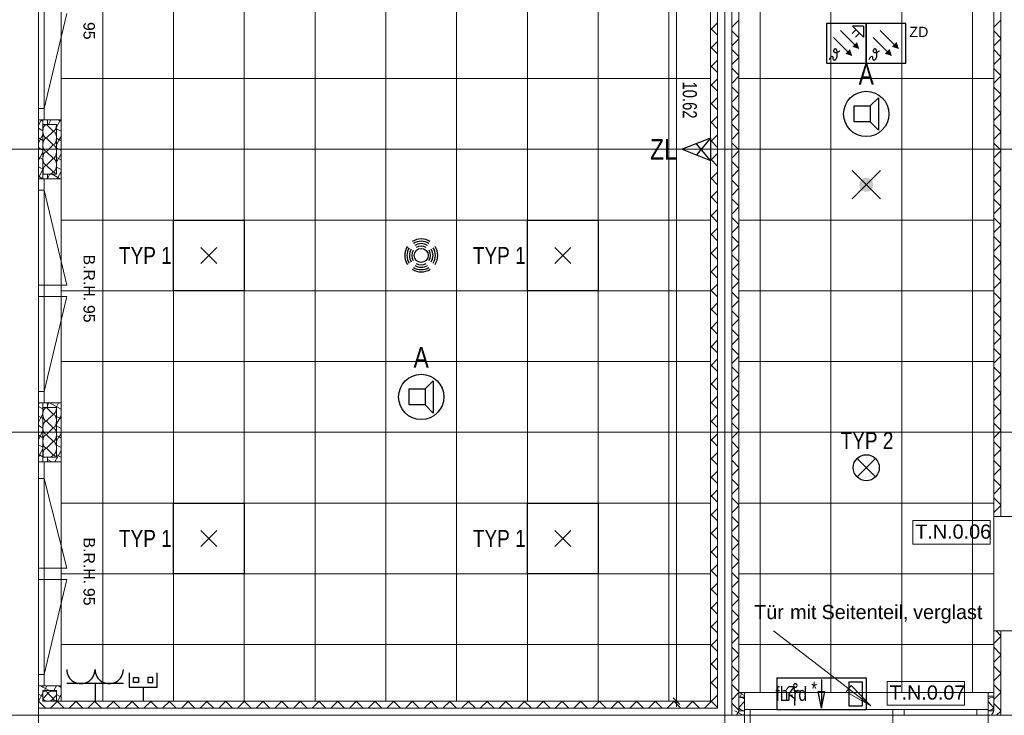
# Model space of a CAD drawing. Extents: x 1101 to 1942, y 41 to 882.
# Tile 18 of 113: x 1299 to 1473, y 189 to 312. Entities that reach past the tile are written whole.
import ezdxf
from ezdxf.lldxf.tags import DXFTag

# ---------------------------------------------------------------- set-up
doc = ezdxf.new("R2010")
doc.units = 0
doc.layers.get('0').update_dxf_attribs({"lineweight": 13})
for name, color, linetype, lineweight in [('Axen', 7, 'Continuous', 25), ('Beschriftung', 7, 'Continuous', 25), ('Deckenspiegel', 7, 'Continuous', 25), ('Fenster', 7, 'Continuous', 25), ('Fullfläche', 7, 'Continuous', 25), ('Maßlinien', 7, 'Continuous', 25), ('Türen-A03CP7E11H', 7, 'Continuous', 25), ('Wände', 7, 'Continuous', 25)]:
    doc.layers.add(name, color=color, linetype=linetype, lineweight=lineweight)
for name, color, linetype, lineweight, true_color in [('BI_E_Beschallung', 5, 'Continuous', 25, 0x0000ff), ('BI_E_EDV', 3, 'Continuous', 25, 0x00ff00), ('BI_E_Einbruchmeldeanlagen', 5, 'Continuous', 25, 0x0000ff), ('BI_E_Licht', 7, 'Continuous', 25, 0xff6600), ('BI_E_Rufanlagen', 5, 'Continuous', 25, 0x0000ff), ('BI_E_Sicherheitsleuchten', 3, 'Continuous', 25, 0x00ff00), ('BI_E_Steckdosen', 1, 'Continuous', 25, 0xff0000)]:
    doc.layers.add(name, color=color, linetype=linetype, lineweight=lineweight, true_color=true_color)
doc.styles.get("Standard").update_dxf_attribs({"font": 'arial.ttf'})
tags = doc.linetypes.add('ALL_S25', pattern=[0.001, 0, -0.001]).pattern_tags.tags
tags[6:7] = [DXFTag(74, 4), DXFTag(75, 0), DXFTag(340, '0'), DXFTag(46, 1.0), DXFTag(50, 0.0), DXFTag(44, 0.0), DXFTag(45, 0.0)]
tags[4:5] = [DXFTag(74, 4), DXFTag(75, 0), DXFTag(340, '0'), DXFTag(46, 1.0), DXFTag(50, 0.0), DXFTag(44, 0.0), DXFTag(45, 0.0)]
tags = doc.linetypes.add('PUNKT2_S9-A03CP7E21H', pattern=[0.001, 0, -0.001]).pattern_tags.tags
tags[6:7] = [DXFTag(74, 4), DXFTag(75, 0), DXFTag(340, '0'), DXFTag(46, 1.0), DXFTag(50, 0.0), DXFTag(44, 0.0), DXFTag(45, 0.0)]
tags[4:5] = [DXFTag(74, 4), DXFTag(75, 0), DXFTag(340, '0'), DXFTag(46, 1.0), DXFTag(50, 0.0), DXFTag(44, 0.0), DXFTag(45, 0.0)]
tags = doc.linetypes.add('VERDECKT2_S2-A03CP7E31H', pattern=[0.0027, 0.002, -0.0007]).pattern_tags.tags
tags[6:7] = [DXFTag(74, 4), DXFTag(75, 0), DXFTag(340, '0'), DXFTag(46, 1.0), DXFTag(50, 0.0), DXFTag(44, 0.0), DXFTag(45, 0.0)]
tags[4:5] = [DXFTag(74, 4), DXFTag(75, 0), DXFTag(340, '0'), DXFTag(46, 1.0), DXFTag(50, 0.0), DXFTag(44, 0.0), DXFTag(45, 0.0)]

# ---------------------------------------------------------------- blocks, each defined once
blk = doc.blocks.new('Referenz-A03CP7E41H', base_point=(1127.79, 89.81))
at = {"layer": 'Axen', "color": 0, "linetype": 'ALL_S25', "lineweight": -2, "ltscale": 0.13}
for p, q in [((1302.3, 90.13), (1302.3, 825.65)), ((1423.5, 90.13), (1423.5, 825.65)), ((1661.82, 289.45), (1222.31, 289.45)), ((1661.81, 239.45), (1222.3, 239.45)), ((1661.8, 189.45), (1222.29, 189.45))]:
    blk.add_line(p, q, dxfattribs=at)
at = {"layer": 'Beschriftung', "color": 0, "lineweight": -2}
for p, q in [((1470.4, 223.87), (1456.73, 223.87)), ((1456.73, 223.87), (1456.73, 219.71)), ((1470.4, 219.7), (1470.4, 223.87)), ((1456.73, 219.71), (1470.4, 219.7)), ((1449.28, 191.15), (1432.11, 204.38)), ((1465.86, 195.44), (1452.18, 195.44)), ((1452.18, 195.44), (1452.18, 191.27)), ((1465.86, 191.27), (1465.86, 195.44)), ((1444.97, 193.59), (1445.82, 194.7)), ((1444.97, 193.59), (1445.82, 194.7)), ((1449.28, 191.15), (1444.97, 193.59)), ((1449.28, 191.15), (1444.97, 193.59)), ((1445.39, 194.14), (1445.12, 194.36)), ((1445.82, 194.7), (1449.28, 191.15)), ((1445.82, 194.7), (1449.28, 191.15)), ((1452.18, 191.27), (1465.86, 191.27))]:
    blk.add_line(p, q, dxfattribs=at)
at = {"layer": 'Deckenspiegel', "color": 0, "lineweight": -2}
for p, q in [((1426, 193.45), (1426, 685.45)), ((1429.75, 193.45), (1429.75, 685.45)), ((1442.25, 193.45), (1442.25, 685.45)), ((1454.75, 193.45), (1454.75, 685.45)), ((1467.25, 193.45), (1467.25, 685.45)), ((1471, 685.45), (1471, 193.45)), ((1306.3, 191.95), (1306.3, 436.95)), ((1313.65, 436.95), (1313.65, 191.95)), ((1326.15, 436.95), (1326.15, 191.95)), ((1338.65, 436.95), (1338.65, 191.95)), ((1351.15, 436.95), (1351.15, 191.95)), ((1363.65, 436.95), (1363.65, 191.95)), ((1376.15, 436.95), (1376.15, 191.95)), ((1388.65, 436.95), (1388.65, 191.95)), ((1401.15, 436.95), (1401.15, 191.95)), ((1413.65, 436.95), (1413.65, 191.95)), ((1421, 436.95), (1421, 191.95)), ((1306.3, 301.95), (1421, 301.95)), ((1471, 301.95), (1426, 301.95)), ((1306.3, 289.45), (1421, 289.45)), ((1471, 289.45), (1426, 289.45)), ((1306.3, 276.95), (1421, 276.95)), ((1471, 276.95), (1426, 276.95)), ((1306.3, 264.45), (1421, 264.45)), ((1471, 264.45), (1426, 264.45)), ((1306.3, 251.95), (1421, 251.95)), ((1471, 251.95), (1426, 251.95)), ((1306.3, 239.45), (1421, 239.45)), ((1471, 239.45), (1426, 239.45)), ((1306.3, 226.95), (1421, 226.95)), ((1471, 226.95), (1426, 226.95)), ((1306.3, 214.45), (1421, 214.45)), ((1471, 214.45), (1426, 214.45)), ((1306.3, 201.95), (1421, 201.95)), ((1471, 201.95), (1426, 201.95)), ((1471, 193.45), (1426, 193.45)), ((1421, 191.95), (1306.3, 191.95))]:
    blk.add_line(p, q, dxfattribs=at)
at = {"layer": 'Fenster', "color": 0, "lineweight": -2}
for p, q in [((1303.3, 334.25), (1303.3, 294.65)), ((1303.3, 296.65), (1302.3, 296.65)), ((1306.3, 294.65), (1302.3, 294.65)), ((1306.3, 284.25), (1302.3, 284.25)), ((1303.3, 284.25), (1303.3, 244.65)), ((1303.3, 282.25), (1302.3, 282.25)), ((1303.3, 265.45), (1302.3, 265.45)), ((1302.3, 263.45), (1303.3, 263.45)), ((1303.3, 246.65), (1302.3, 246.65)), ((1306.3, 244.65), (1302.3, 244.65)), ((1306.3, 234.25), (1302.3, 234.25)), ((1303.3, 234.25), (1303.3, 194.65)), ((1303.3, 231.29), (1302.3, 231.29)), ((1303.3, 215.45), (1302.3, 215.45)), ((1302.3, 213.45), (1303.3, 213.45)), ((1303.3, 196.65), (1302.3, 196.65)), ((1306.3, 194.65), (1302.3, 194.65))]:
    blk.add_line(p, q, dxfattribs=at)
at = {"layer": 'Fenster', "color": 0, "linetype": 'VERDECKT2_S2-A03CP7E31H', "lineweight": -2, "ltscale": 0.13}
for p, q in [((1303.3, 296.65), (1307.3, 313.45)), ((1303.3, 282.25), (1307.3, 265.45)), ((1307.3, 265.45), (1303.3, 265.45)), ((1307.3, 263.45), (1303.3, 263.45)), ((1303.3, 246.65), (1307.3, 263.45)), ((1303.3, 231.29), (1307.3, 215.45)), ((1307.3, 215.45), (1303.3, 215.45)), ((1307.3, 213.45), (1303.3, 213.45)), ((1303.3, 196.65), (1307.3, 213.45))]:
    blk.add_line(p, q, dxfattribs=at)
at = {"layer": 'Fullfläche', "color": 0, "lineweight": -2}
for p, q in [((1421, 310.56), (1422.25, 311.81)), ((1424.75, 311.01), (1426, 312.26)), ((1472.25, 312.3), (1471, 311.06)), ((1421, 310.85), (1422.25, 309.6)), ((1424.75, 310.4), (1426, 309.15)), ((1472.25, 309.11), (1471, 310.36)), ((1421, 307.26), (1422.25, 308.51)), ((1424.75, 307.71), (1426, 308.96)), ((1472.25, 309), (1471, 307.76)), ((1421, 307.55), (1422.25, 306.3)), ((1424.75, 307.1), (1426, 305.85)), ((1472.25, 305.81), (1471, 307.06)), ((1421, 303.96), (1422.25, 305.21)), ((1424.75, 304.41), (1426, 305.66)), ((1472.25, 305.7), (1471, 304.46)), ((1421, 304.25), (1422.25, 303)), ((1424.75, 303.8), (1426, 302.55)), ((1472.25, 302.51), (1471, 303.76)), ((1421, 300.66), (1422.25, 301.91)), ((1421, 300.95), (1422.25, 299.7)), ((1424.75, 301.11), (1426, 302.36)), ((1472.25, 302.4), (1471, 301.16)), ((1424.75, 300.5), (1426, 299.25)), ((1472.25, 299.21), (1471, 300.46)), ((1472.25, 299.1), (1471, 297.86)), ((1421, 297.36), (1422.25, 298.61)), ((1421, 297.65), (1422.25, 296.4)), ((1424.75, 297.81), (1426, 299.06)), ((1424.75, 297.2), (1426, 295.95)), ((1424.75, 294.51), (1426, 295.76)), ((1472.25, 295.91), (1471, 297.16)), ((1472.25, 295.8), (1471, 294.56)), ((1302.79, 294.58), (1302.3, 293.69)), ((1302.67, 294.65), (1302.79, 294.58)), ((1302.83, 294.65), (1302.79, 294.58)), ((1302.79, 294.58), (1303.1, 294.41)), ((1303.9, 293.97), (1304.13, 293.85)), ((1304.52, 294.65), (1304.08, 293.85)), ((1306.22, 294.65), (1305.5, 293.34)), ((1305.75, 294.65), (1306.3, 294.35)), ((1421, 294.06), (1422.25, 295.31)), ((1421, 294.35), (1422.25, 293.1)), ((1424.75, 293.9), (1426, 292.65)), ((1472.25, 292.61), (1471, 293.86)), ((1302.3, 293.16), (1303.1, 292.72)), ((1303.7, 293.82), (1304.9, 292.67)), ((1304.9, 292.62), (1303.7, 291.47)), ((1305.5, 293.09), (1306.3, 292.65)), ((1424.75, 291.21), (1426, 292.46)), ((1472.25, 292.5), (1471, 291.26)), ((1303.1, 292.06), (1302.3, 290.6)), ((1302.3, 291.46), (1303.1, 291.02)), ((1303.7, 291.42), (1304.9, 290.27)), ((1305.5, 291.4), (1305.98, 291.14)), ((1305.98, 291.13), (1305.5, 290.26)), ((1306.3, 291.71), (1305.98, 291.14)), ((1305.98, 291.13), (1306.3, 290.96)), ((1421, 290.76), (1422.25, 292.01)), ((1421, 291.05), (1422.25, 289.8)), ((1424.75, 290.6), (1426, 289.35)), ((1472.25, 289.31), (1471, 290.56)), ((1302.3, 289.77), (1303.1, 289.33)), ((1303.1, 288.97), (1302.54, 287.95)), ((1304.9, 290.22), (1303.7, 289.07)), ((1303.7, 289.02), (1304.9, 287.87)), ((1305.5, 289.71), (1306.3, 289.27)), ((1421, 287.46), (1422.25, 288.71)), ((1424.75, 287.91), (1426, 289.16)), ((1472.25, 289.2), (1471, 287.96)), ((1302.3, 288.07), (1302.53, 287.95)), ((1302.53, 287.94), (1302.3, 287.52)), ((1302.54, 287.95), (1303.1, 287.64)), ((1304.9, 287.82), (1303.7, 286.67)), ((1306.3, 288.63), (1305.5, 287.17)), ((1305.5, 288.01), (1306.3, 287.57)), ((1421, 287.75), (1422.25, 286.5)), ((1424.75, 287.3), (1426, 286.05)), ((1472.25, 286.01), (1471, 287.26)), ((1302.3, 286.38), (1303.1, 285.94)), ((1303.1, 285.89), (1302.3, 284.43)), ((1303.7, 286.62), (1304.9, 285.47)), ((1304.9, 285.42), (1304.51, 285.05)), ((1305.5, 286.32), (1306.3, 285.88)), ((1306.3, 285.55), (1305.72, 284.5)), ((1421, 284.16), (1422.25, 285.41)), ((1424.75, 284.61), (1426, 285.86)), ((1472.25, 285.9), (1471, 284.66)), ((1302.3, 284.69), (1303.09, 284.25)), ((1304.33, 285.05), (1303.9, 284.26)), ((1304.72, 285.05), (1305.72, 284.5)), ((1305.72, 284.5), (1305.58, 284.25)), ((1305.72, 284.5), (1306.18, 284.25)), ((1421, 284.45), (1422.25, 283.2)), ((1424.75, 284), (1426, 282.75)), ((1472.25, 282.71), (1471, 283.96)), ((1421, 280.86), (1422.25, 282.11)), ((1424.75, 281.31), (1426, 282.56)), ((1472.25, 282.6), (1471, 281.36)), ((1421, 281.15), (1422.25, 279.9)), ((1424.75, 280.7), (1426, 279.45)), ((1472.25, 279.41), (1471, 280.66)), ((1421, 277.56), (1422.25, 278.81)), ((1424.75, 278.01), (1426, 279.26)), ((1472.25, 279.3), (1471, 278.06)), ((1421, 277.85), (1422.25, 276.6)), ((1424.75, 277.4), (1426, 276.15)), ((1472.25, 276.11), (1471, 277.36)), ((1421, 274.26), (1422.25, 275.51)), ((1424.75, 274.71), (1426, 275.96)), ((1472.25, 276), (1471, 274.76)), ((1421, 274.55), (1422.25, 273.3)), ((1424.75, 274.1), (1426, 272.85)), ((1472.25, 272.81), (1471, 274.06)), ((1421, 270.96), (1422.25, 272.21)), ((1421, 271.25), (1422.25, 270)), ((1424.75, 271.41), (1426, 272.66)), ((1472.25, 272.7), (1471, 271.46)), ((1424.75, 270.8), (1426, 269.55)), ((1472.25, 269.51), (1471, 270.76)), ((1421, 267.66), (1422.25, 268.91)), ((1421, 267.95), (1422.25, 266.7)), ((1424.75, 268.11), (1426, 269.36)), ((1472.25, 269.4), (1471, 268.16)), ((1424.75, 267.5), (1426, 266.26)), ((1424.75, 264.81), (1426, 266.06)), ((1472.25, 266.21), (1471, 267.46)), ((1472.25, 266.1), (1471, 264.86)), ((1421, 264.36), (1422.25, 265.61)), ((1421, 264.65), (1422.25, 263.4)), ((1424.75, 264.2), (1426, 262.96)), ((1424.75, 261.51), (1426, 262.76)), ((1472.25, 262.91), (1471, 264.16)), ((1472.25, 262.8), (1471, 261.56)), ((1421, 261.06), (1422.25, 262.31)), ((1421, 261.35), (1422.25, 260.1)), ((1424.75, 260.9), (1426, 259.66)), ((1472.25, 259.61), (1471, 260.86)), ((1424.75, 258.21), (1426, 259.46)), ((1472.25, 259.5), (1471, 258.26)), ((1421, 257.76), (1422.25, 259.01)), ((1421, 258.05), (1422.25, 256.8)), ((1424.75, 257.6), (1426, 256.36)), ((1472.25, 256.31), (1471, 257.56)), ((1421, 254.46), (1422.25, 255.71)), ((1424.75, 254.91), (1426, 256.16)), ((1472.25, 256.2), (1471, 254.96)), ((1421, 254.75), (1422.25, 253.5)), ((1424.75, 254.3), (1426, 253.06)), ((1472.25, 253.01), (1471, 254.26)), ((1421, 251.16), (1422.25, 252.41)), ((1424.75, 251.61), (1426, 252.86)), ((1472.25, 252.9), (1471, 251.66)), ((1421, 251.45), (1422.25, 250.2)), ((1424.75, 251), (1426, 249.76)), ((1472.25, 249.71), (1471, 250.96)), ((1421, 247.86), (1422.25, 249.11)), ((1424.75, 248.31), (1426, 249.56)), ((1472.25, 249.6), (1471, 248.36)), ((1421, 248.15), (1422.25, 246.9)), ((1424.75, 247.7), (1426, 246.46)), ((1472.25, 246.41), (1471, 247.66)), ((1421, 244.56), (1422.25, 245.81)), ((1424.75, 245.01), (1426, 246.26)), ((1472.25, 246.3), (1471, 245.06)), ((1302.46, 244.65), (1302.3, 244.35)), ((1302.3, 244.02), (1303.1, 243.58)), ((1303.7, 243.82), (1304.9, 242.67)), ((1304.16, 244.65), (1303.9, 244.18)), ((1304.24, 244.65), (1306.3, 243.52)), ((1305.85, 244.65), (1305.41, 243.85)), ((1421, 244.85), (1422.25, 243.6)), ((1424.75, 244.4), (1426, 243.16)), ((1472.25, 243.11), (1471, 244.36)), ((1302.3, 242.33), (1302.74, 242.08)), ((1302.74, 242.08), (1302.3, 241.27)), ((1303.1, 242.72), (1302.75, 242.08)), ((1302.75, 242.08), (1303.1, 241.89)), ((1304.9, 242.62), (1303.7, 241.47)), ((1306.3, 242.38), (1305.5, 240.92)), ((1305.5, 242.26), (1306.3, 241.82)), ((1421, 241.26), (1422.25, 242.51)), ((1424.75, 241.71), (1426, 242.96)), ((1472.25, 243), (1471, 241.76)), ((1302.3, 240.63), (1303.1, 240.19)), ((1303.7, 241.42), (1304.9, 240.27)), ((1304.9, 240.22), (1303.7, 239.07)), ((1305.5, 240.57), (1306.3, 240.13)), ((1421, 241.55), (1422.25, 240.3)), ((1424.75, 241.1), (1426, 239.86)), ((1472.25, 239.81), (1471, 241.06)), ((1303.1, 239.64), (1302.3, 238.18)), ((1302.3, 238.94), (1303.1, 238.5)), ((1303.7, 239.02), (1304.9, 237.87)), ((1305.5, 238.87), (1305.93, 238.64)), ((1305.93, 238.63), (1305.5, 237.84)), ((1306.3, 239.3), (1305.94, 238.64)), ((1305.94, 238.63), (1306.3, 238.44)), ((1421, 237.96), (1422.25, 239.21)), ((1421, 238.25), (1422.25, 237)), ((1424.75, 238.41), (1426, 239.66)), ((1472.25, 239.7), (1471, 238.46)), ((1302.3, 237.25), (1303.1, 236.81)), ((1303.1, 236.56), (1302.49, 235.45)), ((1304.9, 237.82), (1303.7, 236.67)), ((1303.7, 236.62), (1304.9, 235.47)), ((1305.5, 237.18), (1306.3, 236.74)), ((1424.75, 237.8), (1426, 236.56)), ((1472.25, 236.51), (1471, 237.76)), ((1302.3, 235.55), (1302.49, 235.45)), ((1302.49, 235.44), (1302.3, 235.1)), ((1302.49, 235.45), (1303.1, 235.11)), ((1303.96, 235.05), (1303.9, 234.93)), ((1304.9, 235.42), (1304.51, 235.05)), ((1306.3, 236.22), (1305.22, 234.25)), ((1305.5, 235.49), (1306.3, 235.05)), ((1421, 234.66), (1422.25, 235.91)), ((1421, 234.95), (1422.25, 233.7)), ((1424.75, 235.11), (1426, 236.36)), ((1472.25, 236.4), (1471, 235.16)), ((1303.9, 234.67), (1304.67, 234.25)), ((1424.75, 234.5), (1426, 233.26)), ((1424.75, 231.81), (1426, 233.06)), ((1472.25, 233.21), (1471, 234.46)), ((1472.25, 233.1), (1471, 231.86)), ((1421, 231.36), (1422.25, 232.61)), ((1421, 231.65), (1422.25, 230.4)), ((1424.75, 231.2), (1426, 229.96)), ((1424.75, 228.51), (1426, 229.76)), ((1472.25, 229.91), (1471, 231.16)), ((1472.25, 229.8), (1471, 228.55)), ((1421, 228.06), (1422.25, 229.31)), ((1421, 228.35), (1422.25, 227.1)), ((1424.75, 227.9), (1426, 226.66)), ((1472.25, 226.61), (1471, 227.86)), ((1424.75, 225.21), (1426, 226.46)), ((1472.25, 226.5), (1471, 225.26)), ((1421, 224.76), (1422.25, 226.01)), ((1421, 225.05), (1422.25, 223.81)), ((1424.75, 224.6), (1426, 223.36)), ((1471.01, 224.55), (1471, 224.56)), ((1421, 221.46), (1422.25, 222.71)), ((1424.75, 221.91), (1426, 223.16)), ((1421, 221.75), (1422.25, 220.51)), ((1424.75, 221.3), (1426, 220.06)), ((1421, 218.16), (1422.25, 219.41)), ((1424.75, 218.61), (1426, 219.86)), ((1421, 218.45), (1422.25, 217.21)), ((1424.75, 218), (1426, 216.76)), ((1421, 214.86), (1422.25, 216.11)), ((1424.75, 215.31), (1426, 216.56)), ((1421, 215.15), (1422.25, 213.91)), ((1424.75, 214.7), (1426, 213.46)), ((1421, 211.56), (1422.25, 212.81)), ((1424.75, 212.01), (1426, 213.26)), ((1421, 211.85), (1422.25, 210.61)), ((1424.75, 211.4), (1426, 210.16)), ((1421, 208.26), (1422.25, 209.51)), ((1424.75, 208.71), (1426, 209.96)), ((1421, 208.55), (1422.25, 207.31)), ((1424.75, 208.1), (1426, 206.86)), ((1421, 204.96), (1422.25, 206.21)), ((1421, 205.25), (1422.25, 204.01)), ((1424.75, 205.41), (1426, 206.66)), ((1424.75, 204.8), (1426, 203.56)), ((1472.25, 203.51), (1471.41, 204.35)), ((1421, 201.66), (1422.25, 202.91)), ((1421, 201.95), (1422.25, 200.71)), ((1424.75, 202.11), (1426, 203.36)), ((1472.25, 203.4), (1471, 202.15)), ((1424.75, 201.5), (1426, 200.26)), ((1424.75, 198.81), (1426, 200.06)), ((1472.25, 200.21), (1471, 201.46)), ((1472.25, 200.1), (1471, 198.85)), ((1421, 198.36), (1422.25, 199.61)), ((1421, 198.65), (1422.25, 197.41)), ((1424.75, 198.2), (1426, 196.96)), ((1424.75, 195.51), (1426, 196.76)), ((1472.25, 196.91), (1471, 198.16)), ((1472.25, 196.8), (1471, 195.55)), ((1421, 195.06), (1422.25, 196.31)), ((1421, 195.35), (1422.25, 194.11)), ((1424.75, 194.9), (1426, 193.66)), ((1472.25, 193.61), (1471, 194.86)), ((1302.3, 193.19), (1303.1, 192.75)), ((1303.1, 193.39), (1302.31, 191.95)), ((1302.73, 194.65), (1303.1, 194.45)), ((1303.1, 194.45), (1303.54, 194.2)), ((1303.12, 192.4), (1303.98, 193.3)), ((1303.54, 194.2), (1303.35, 193.85)), ((1303.79, 194.65), (1303.55, 194.2)), ((1303.55, 194.2), (1304.19, 193.85)), ((1304.02, 193.3), (1304.88, 192.4)), ((1305.48, 194.65), (1305.04, 193.85)), ((1305.5, 193.13), (1306.14, 192.77)), ((1305.82, 194.65), (1306.3, 194.38)), ((1306.3, 193.04), (1306.15, 192.77)), ((1421, 191.76), (1422.25, 193.01)), ((1424.75, 192.21), (1426, 193.46)), ((1426.05, 193.45), (1427, 192.92)), ((1426.58, 193.45), (1426.14, 192.65)), ((1470.14, 193.45), (1470, 193.18)), ((1472.25, 193.5), (1471, 192.25)), ((1302.39, 191.95), (1302.3, 191.86)), ((1302.31, 191.95), (1303.55, 190.7)), ((1305.69, 191.95), (1304.44, 190.7)), ((1304.92, 192.4), (1305.5, 193)), ((1305.61, 191.95), (1306.85, 190.7)), ((1306.15, 192.77), (1305.69, 191.95)), ((1306.15, 192.77), (1306.3, 192.69)), ((1308.99, 191.95), (1307.74, 190.7)), ((1308.91, 191.95), (1310.15, 190.7)), ((1312.29, 191.95), (1311.04, 190.7)), ((1312.21, 191.95), (1313.45, 190.7)), ((1315.59, 191.95), (1314.34, 190.7)), ((1315.51, 191.95), (1316.75, 190.7)), ((1318.89, 191.95), (1317.64, 190.7)), ((1318.81, 191.95), (1320.05, 190.7)), ((1322.19, 191.95), (1320.94, 190.7)), ((1322.11, 191.95), (1323.35, 190.7)), ((1325.49, 191.95), (1324.24, 190.7)), ((1325.41, 191.95), (1326.65, 190.7)), ((1328.79, 191.95), (1327.54, 190.7)), ((1328.71, 191.95), (1329.95, 190.7)), ((1332.09, 191.95), (1330.84, 190.7)), ((1332.01, 191.95), (1333.25, 190.7)), ((1335.39, 191.95), (1334.14, 190.7)), ((1335.31, 191.95), (1336.56, 190.7)), ((1338.69, 191.95), (1337.44, 190.7)), ((1338.61, 191.95), (1339.85, 190.7)), ((1341.99, 191.95), (1340.74, 190.7)), ((1341.91, 191.95), (1343.16, 190.7)), ((1345.29, 191.95), (1344.04, 190.7)), ((1345.21, 191.95), (1346.46, 190.7)), ((1348.59, 191.95), (1347.34, 190.7)), ((1348.51, 191.95), (1349.76, 190.7)), ((1351.89, 191.95), (1350.64, 190.7)), ((1351.81, 191.95), (1353.06, 190.7)), ((1355.19, 191.95), (1353.94, 190.7)), ((1355.11, 191.95), (1356.36, 190.7)), ((1358.49, 191.95), (1357.24, 190.7)), ((1358.41, 191.95), (1359.66, 190.7)), ((1361.79, 191.95), (1360.54, 190.7)), ((1361.71, 191.95), (1362.96, 190.7)), ((1365.09, 191.95), (1363.84, 190.7)), ((1365.01, 191.95), (1366.26, 190.7)), ((1368.39, 191.95), (1367.14, 190.7)), ((1368.31, 191.95), (1369.56, 190.7)), ((1371.69, 191.95), (1370.44, 190.7)), ((1371.61, 191.95), (1372.86, 190.7)), ((1374.99, 191.95), (1373.74, 190.7)), ((1374.91, 191.95), (1376.16, 190.7)), ((1378.29, 191.95), (1377.04, 190.7)), ((1378.21, 191.95), (1379.46, 190.7)), ((1381.59, 191.95), (1380.34, 190.7)), ((1381.51, 191.95), (1382.76, 190.7)), ((1384.89, 191.95), (1383.64, 190.7)), ((1384.81, 191.95), (1386.06, 190.7)), ((1388.19, 191.95), (1386.94, 190.7)), ((1388.11, 191.95), (1389.36, 190.7)), ((1391.49, 191.95), (1390.24, 190.7)), ((1391.41, 191.95), (1392.66, 190.7)), ((1394.79, 191.95), (1393.54, 190.7)), ((1394.71, 191.95), (1395.96, 190.7)), ((1398.09, 191.95), (1396.84, 190.7)), ((1398.01, 191.95), (1399.26, 190.7)), ((1401.39, 191.95), (1400.14, 190.7)), ((1401.31, 191.95), (1402.56, 190.7)), ((1404.69, 191.95), (1403.44, 190.7)), ((1404.61, 191.95), (1405.86, 190.7)), ((1407.99, 191.95), (1406.74, 190.7)), ((1407.91, 191.95), (1409.16, 190.7)), ((1411.29, 191.95), (1410.04, 190.7)), ((1411.21, 191.95), (1412.46, 190.7)), ((1414.59, 191.95), (1413.34, 190.7)), ((1414.51, 191.95), (1415.76, 190.7)), ((1417.89, 191.95), (1416.64, 190.7)), ((1417.81, 191.95), (1419.06, 190.7)), ((1421, 191.76), (1419.94, 190.7)), ((1421, 192.05), (1422.25, 190.81)), ((1424.75, 191.6), (1426, 190.36)), ((1426.02, 190.85), (1427, 191.87)), ((1470.97, 190.85), (1470, 191.87)), ((1472.25, 190.31), (1471, 191.56)), ((1424.82, 190.25), (1424.75, 190.12)), ((1425.26, 190.25), (1426.72, 189.45)), ((1426.03, 190.25), (1425.59, 189.45)), ((1427, 189.81), (1426.8, 189.45)), ((1471, 190.16), (1470.61, 189.45)), ((1472.25, 190.2), (1471.49, 189.45))]:
    blk.add_line(p, q, dxfattribs=at)
for centre, major_axis, start_param, end_param in [((1303.7, 292.65), (0, -1.18), 3.141593, 6.283185), ((1304.9, 293.85), (0, -1.18), 0, 1.570796), ((1304.9, 291.45), (0, -1.18), 1.570796, 3.141593), ((1303.7, 290.25), (0, -1.18), 3.141593, 6.283185), ((1304.9, 291.45), (0, -1.18), 0, 1.570796), ((1303.7, 287.85), (0, -1.18), 3.141593, 6.283185), ((1304.9, 289.05), (0, -1.18), 1.570796, 3.141593), ((1304.9, 289.05), (0, -1.18), 0, 1.570796), ((1304.9, 286.65), (0, -1.18), 1.570796, 3.141593), ((1303.7, 285.45), (0, -1.18), 3.141593, 5.059412), ((1304.9, 286.65), (0, -1.18), 0, 1.570796), ((1304.9, 284.25), (0, -1.18), 2.318979, 3.141593), ((1303.7, 242.65), (0, -1.18), 3.141593, 6.283185), ((1304.9, 243.85), (0, -1.18), 0, 1.570796), ((1304.9, 241.45), (0, -1.18), 1.570796, 3.141593), ((1303.7, 240.25), (0, -1.18), 3.141593, 6.283185), ((1304.9, 241.45), (0, -1.18), 0, 1.570796), ((1304.9, 239.05), (0, -1.18), 1.570796, 3.141593), ((1303.7, 237.85), (0, -1.18), 3.141593, 6.283185), ((1304.9, 239.05), (0, -1.18), 0, 1.570796), ((1303.7, 235.45), (0, -1.18), 3.141593, 5.059412), ((1304.9, 236.65), (0, -1.18), 1.570796, 3.141593), ((1304.9, 236.65), (0, -1.18), 0, 1.570796), ((1304.9, 234.25), (0, -1.18), 2.318979, 3.141593), ((1303.1, 193.3), (0.882, 0), 0, 1.570796), ((1304.9, 193.3), (0.882, 0), 1.570796, 3.141593), ((1304.9, 193.3), (0.882, 0), 0.822741, 1.570796), ((1304, 192.4), (0.882, 0), 3.141593, 6.283185), ((1305.8, 192.4), (0.882, 0), 3.141593, 4.365376), ((1426, 192.05), (1.18, 0), 0.554153, 1.570791), ((1471, 192.05), (-1.18, 0), 4.712436, 5.72891), ((1427.2, 190.85), (1.18, 0), 3.141593, 4.541527), ((1469.8, 190.85), (-1.18, 0), 1.741806, 3.141593)]:
    blk.add_ellipse(centre, major_axis=major_axis, ratio=0.5, start_param=start_param, end_param=end_param, dxfattribs=at)
at = {"layer": 'Maßlinien', "color": 0, "lineweight": -2}
for p, q in [((1415, 404.35), (1415, 191.95)), ((1415, 191.95), (1414, 191.95)), ((1414.4, 192.55), (1415.6, 191.35)), ((1415, 191.95), (1416, 191.95)), ((1415, 191.95), (1415, 190.95))]:
    blk.add_line(p, q, dxfattribs=at)
at = {"layer": 'Türen-A03CP7E11H', "color": 0, "linetype": 'PUNKT2_S9-A03CP7E21H', "lineweight": -2, "ltscale": 0.13}
for p, q in [((1471, 224.55), (1471, 204.35)), ((1453.2, 190.45), (1428, 190.45)), ((1428, 189.45), (1453.2, 189.45))]:
    blk.add_line(p, q, dxfattribs=at)
at = {"layer": 'Türen-A03CP7E11H', "color": 0, "lineweight": -2}
for p, q in [((1428, 190.45), (1427, 190.45)), ((1428, 189.45), (1428, 190.45)), ((1453.2, 189.45), (1453.2, 190.45)), ((1470, 190.45), (1453.2, 190.45)), ((1455.2, 190.45), (1455.2, 189.45)), ((1468, 189.45), (1468, 190.45)), ((1427, 189.45), (1428, 189.45)), ((1428, 189.45), (1428, 164.25)), ((1453.2, 189.45), (1470, 189.45))]:
    blk.add_line(p, q, dxfattribs=at)
blk.add_ellipse((1428, 189.45), major_axis=(0, -25.2), ratio=1, start_param=0, end_param=1.570796, dxfattribs=at)
at = {"layer": 'Wände', "color": 0, "lineweight": -2}
for p, q in [((1472.25, 224.55), (1472.25, 454.34)), ((1421, 404.35), (1421, 289.45)), ((1422.25, 190.7), (1422.25, 404.35)), ((1423.5, 404.35), (1423.5, 189.45)), ((1424.75, 189.45), (1424.75, 404.35)), ((1426, 404.35), (1426, 221.85)), ((1306.3, 191.95), (1306.3, 391.95)), ((1302.3, 189.45), (1302.3, 389.45)), ((1471, 224.55), (1471, 343.05)), ((1303.1, 294.65), (1303.1, 284.25)), ((1303.9, 294.65), (1303.9, 293.85)), ((1305.5, 293.85), (1303.1, 293.85)), ((1305.5, 285.05), (1305.5, 293.85)), ((1421, 289.45), (1421, 239.45)), ((1303.1, 285.05), (1305.3, 285.05)), ((1303.9, 285.05), (1303.9, 284.25)), ((1305.3, 285.05), (1305.5, 285.05)), ((1303.1, 244.65), (1303.1, 234.25)), ((1305.5, 243.85), (1303.1, 243.85)), ((1303.9, 244.65), (1303.9, 243.85)), ((1305.5, 235.05), (1305.5, 243.85)), ((1421, 239.45), (1421, 191.95)), ((1303.1, 235.05), (1305.3, 235.05)), ((1303.9, 235.05), (1303.9, 234.25)), ((1305.3, 235.05), (1305.5, 235.05)), ((1471, 224.55), (1476, 224.55)), ((1426, 221.85), (1426, 190.25)), ((1471, 204.35), (1476, 204.35)), ((1471, 190.25), (1471, 204.35)), ((1472.25, 189.45), (1472.25, 204.35)), ((1303.1, 193.85), (1305.5, 193.85)), ((1303.1, 191.95), (1303.1, 193.85)), ((1305.5, 193.85), (1305.5, 191.95)), ((1426, 193.45), (1427, 193.45)), ((1427, 193.45), (1427, 189.45)), ((1470, 193.45), (1470, 189.45)), ((1470, 193.45), (1471, 193.45)), ((1421, 191.95), (1303.1, 191.95)), ((1426, 192.65), (1427, 192.65)), ((1471, 192.85), (1470, 192.85)), ((1422.25, 190.7), (1302.3, 190.7)), ((1427, 190.25), (1426, 190.25)), ((1470, 190.25), (1471, 190.25)), ((1427, 189.45), (1302.3, 189.45)), ((1427, 186.95), (1427, 189.45)), ((1470, 189.45), (1594.7, 189.45)), ((1470, 189.45), (1470, 186.95))]:
    blk.add_line(p, q, dxfattribs=at)
at = {"layer": 'Beschriftung', "color": 0, "lineweight": -2, "char_height": 2.5, "attachment_point": 1, "rotation": 359.9932}
for s, insert in [('{\\fArial;T.N.0.06}', (1457.15, 223.16)), ('{\\fArial;Tür}', (1428.69, 208.95)), ('{\\fArial;mit}', (1435.04, 208.95)), ('{\\fArial;Seitenteil,}', (1440.6, 208.95)), ('{\\fArial;verglast}', (1456.78, 208.95)), ('{\\fArial;T.N.0.07}', (1452.6, 194.73))]:
    blk.add_mtext(s, dxfattribs=dict(at, insert=insert))
at = {"layer": 'Maßlinien', "color": 0, "lineweight": -2, "attachment_point": 1}
for s, insert, char_height, rotation in [('{\\fArial;95}', (1312.27, 311.95), 2, 270), ('{\\W0.75;\\fArial;10.62}', (1418.58, 301.44), 2.5, 270), ('{\\fArial;B.R.H.}', (1312.27, 270.86), 2, 270), ('{\\fArial;95}', (1312.27, 261.95), 2, 270), ('{\\fArial;B.R.H.}', (1312.27, 220.86), 2, 270), ('{\\fArial;95}', (1312.27, 211.95), 2, 270), ('{\\W0.77;\\fArial;fh-rd}', (1432.48, 194.5), 2.5, 0), ('{\\W0.77;\\fArial;*}', (1438.78, 195.39), 2.5, 0)]:
    blk.add_mtext(s, dxfattribs=dict(at, insert=insert, char_height=char_height, rotation=rotation))
blk = doc.blocks.new('RZB Sidelite ECO 30W-A03CP7GS1H', base_point=(1326.15, 214.45))
at = {"color": 0, "lineweight": -2}
for p, q in [((1326.15, 214.45), (1326.15, 226.95)), ((1326.15, 226.95), (1338.65, 226.95)), ((1338.65, 226.95), (1338.65, 214.45)), ((1333.8, 219.3), (1331, 222.1)), ((1333.8, 222.1), (1331, 219.3)), ((1338.65, 214.45), (1326.15, 214.45))]:
    blk.add_line(p, q, dxfattribs=at)
blk = doc.blocks.new('RZB Sidelite ECO 30W-A03CP7GY1H', base_point=(1388.65, 214.45))
at = {"color": 0, "lineweight": -2}
for p, q in [((1388.65, 214.45), (1388.65, 226.95)), ((1388.65, 226.95), (1401.15, 226.95)), ((1401.15, 226.95), (1401.15, 214.45)), ((1396.3, 219.3), (1393.5, 222.1)), ((1396.3, 222.1), (1393.5, 219.3)), ((1401.15, 214.45), (1388.65, 214.45))]:
    blk.add_line(p, q, dxfattribs=at)
blk = doc.blocks.new('RZB Sidelite ECO 30W-A03CP7H01H', base_point=(1388.65, 264.45))
at = {"color": 0, "lineweight": -2}
for p, q in [((1388.65, 264.45), (1388.65, 276.95)), ((1388.65, 276.95), (1401.15, 276.95)), ((1401.15, 276.95), (1401.15, 264.45)), ((1396.3, 269.3), (1393.5, 272.1)), ((1396.3, 272.1), (1393.5, 269.3)), ((1401.15, 264.45), (1388.65, 264.45))]:
    blk.add_line(p, q, dxfattribs=at)
blk = doc.blocks.new('RZB Sidelite ECO 30W-A03CP7H41H', base_point=(1326.15, 264.45))
at = {"color": 0, "lineweight": -2}
for p, q in [((1326.15, 264.45), (1326.15, 276.95)), ((1326.15, 276.95), (1338.65, 276.95)), ((1338.65, 276.95), (1338.65, 264.45)), ((1333.8, 269.3), (1331, 272.1)), ((1333.8, 272.1), (1331, 269.3)), ((1338.65, 264.45), (1326.15, 264.45))]:
    blk.add_line(p, q, dxfattribs=at)
blk = doc.blocks.new('Steckdose_ 2-fach-A03CP7H61H', base_point=(1307.3, 191.95))
at = {"color": 0, "lineweight": -2}
for p, q in [((1317.3, 195.05), (1307.3, 195.05)), ((1312.3, 195.05), (1312.3, 191.95))]:
    blk.add_line(p, q, dxfattribs=at)
for centre in [(1309.8, 197.55), (1314.8, 197.55)]:
    blk.add_ellipse(centre, major_axis=(-2.5, 0), ratio=1, start_param=0, end_param=3.141593, dxfattribs=at)
blk = doc.blocks.new('Monitor-A03CP7HC1H', base_point=(1318.3, 191.95))
at = {"color": 0, "linetype": 'ByBlock', "lineweight": -2, "ltscale": 0.25}
for p, q in [((1318.3, 196.95), (1318.3, 194.45)), ((1323.3, 194.45), (1323.3, 196.95)), ((1319.11, 196.13), (1319.99, 196.13)), ((1319.11, 195.26), (1319.11, 196.13)), ((1319.99, 195.26), (1319.11, 195.26)), ((1319.99, 196.13), (1319.99, 195.26)), ((1322.49, 196.13), (1321.61, 196.13)), ((1321.61, 196.13), (1321.61, 195.26)), ((1321.61, 195.26), (1322.49, 195.26)), ((1322.49, 195.26), (1322.49, 196.13)), ((1318.3, 194.45), (1323.3, 194.45)), ((1320.8, 194.45), (1320.8, 191.95))]:
    blk.add_line(p, q, dxfattribs=at)
blk = doc.blocks.new('Fluchtwegleuchte unten-A03CP7IC1H', base_point=(1432.73, 190.45))
at = {"color": 0, "lineweight": -2}
for p, q in [((1432.73, 196.08), (1432.73, 190.45)), ((1432.73, 196.08), (1448.46, 196.08)), ((1440.59, 195.8), (1440.59, 190.73)), ((1445.41, 195.39), (1445.41, 191.14)), ((1445.41, 195.39), (1447.77, 195.39)), ((1447.77, 195.39), (1447.77, 191.14)), ((1448.46, 196.08), (1448.46, 190.45)), ((1434.8, 194.48), (1434.35, 193.95)), ((1435.74, 194.48), (1434.8, 194.48)), ((1434.83, 193.12), (1435.74, 194.48)), ((1434.83, 193.12), (1434.83, 192.06)), ((1435.86, 192.37), (1434.83, 193.12)), ((1435.74, 194.48), (1435.74, 193.77)), ((1435.74, 193.77), (1436.79, 193.77)), ((1440.59, 190.73), (1440, 193.67)), ((1440, 193.67), (1441.19, 193.67)), ((1440.59, 190.73), (1441.19, 193.67)), ((1434.83, 192.06), (1433.63, 192.06)), ((1435.86, 191.2), (1435.86, 192.37)), ((1432.73, 190.45), (1448.46, 190.45)), ((1445.41, 191.14), (1447.77, 191.14))]:
    blk.add_line(p, q, dxfattribs=at)
for major_axis in [(0.312, 0), (-0.312, 0)]:
    blk.add_ellipse((1435.97, 194.72), major_axis=major_axis, ratio=1, start_param=0, end_param=3.141593, dxfattribs=at)
blk = doc.blocks.new('Trilux G04 C07 WR STAGE1-A03CP7IG1H', base_point=(1446.2, 230.9))
at = {"color": 0, "linetype": 'ByBlock', "lineweight": -2, "ltscale": 0.25}
for p, q in [((1446.87, 231.57), (1450.12, 234.83)), ((1446.87, 234.83), (1450.12, 231.57))]:
    blk.add_line(p, q, dxfattribs=at)
blk.add_circle((1448.5, 233.2), 2.3, dxfattribs=at)
blk = doc.blocks.new('Sicherheitsbel. (Bereitschaftsschaltung)-A03CP7IW1H', base_point=(1445.99, 280.69))
at = {"lineweight": -2}
blk.add_hatch(color=0, dxfattribs=at).paths.add_polyline_path([(1448.5, 284.44), (1448.82, 284.4), (1449.12, 284.27), (1449.38, 284.07), (1449.57, 283.81), (1449.7, 283.51), (1449.74, 283.19), (1449.7, 282.87), (1449.57, 282.57), (1449.38, 282.31), (1449.12, 282.11), (1448.82, 281.98), (1448.5, 281.94), (1448.18, 281.98), (1447.88, 282.11), (1447.62, 282.31), (1447.42, 282.57), (1447.3, 282.87), (1447.26, 283.19), (1447.3, 283.51), (1447.42, 283.81), (1447.62, 284.07), (1447.88, 284.27), (1448.18, 284.4)])
at = {"color": 0, "lineweight": -2}
for p, q in [((1445.99, 285.69), (1450.99, 280.69)), ((1450.99, 285.69), (1445.99, 280.69))]:
    blk.add_line(p, q, dxfattribs=at)
blk = doc.blocks.new('Brandmelder-A03CP7J21H', base_point=(1441.5, 304.7))
at = {"color": 0, "lineweight": -2}
for p, q in [((1448.5, 311.7), (1441.5, 311.7)), ((1441.5, 311.7), (1441.5, 304.7)), ((1448.5, 304.7), (1448.5, 311.7)), ((1443.97, 310.47), (1446.44, 307.99)), ((1446.67, 310.58), (1445.98, 309.89)), ((1448, 311.2), (1446.04, 311.2)), ((1446.04, 311.2), (1448, 309.25)), ((1447.29, 309.96), (1446.6, 309.27)), ((1448, 311.2), (1448, 309.25)), ((1442.73, 309.23), (1445.2, 306.76)), ((1442.74, 306.9), (1442.73, 306.84)), ((1442.73, 306.84), (1442.73, 306.78)), ((1442.73, 306.78), (1442.75, 306.72)), ((1442.76, 306.96), (1442.74, 306.9)), ((1442.77, 306.67), (1442.75, 306.72)), ((1442.79, 307.02), (1442.76, 306.96)), ((1442.77, 306.67), (1442.81, 306.63)), ((1442.83, 307.08), (1442.79, 307.02)), ((1442.86, 306.59), (1442.81, 306.63)), ((1442.87, 307.13), (1442.83, 307.08)), ((1442.86, 306.59), (1442.93, 306.56)), ((1442.92, 307.17), (1442.87, 307.13)), ((1442.97, 307.2), (1442.92, 307.17)), ((1442.93, 306.56), (1443.01, 306.55)), ((1443.02, 307.22), (1442.97, 307.2)), ((1443.01, 306.55), (1443.1, 306.55)), ((1443.07, 307.23), (1443.02, 307.22)), ((1443.07, 307.23), (1443.11, 307.22)), ((1443.1, 306.55), (1443.2, 306.56)), ((1443.15, 307.2), (1443.11, 307.22)), ((1443.15, 307.2), (1443.19, 307.16)), ((1443.22, 307.1), (1443.19, 307.16)), ((1443.2, 306.56), (1443.31, 306.59)), ((1443.25, 307.03), (1443.22, 307.1)), ((1443.28, 306.95), (1443.25, 307.03)), ((1443.31, 306.85), (1443.28, 306.95)), ((1443.33, 306.73), (1443.31, 306.85)), ((1443.31, 306.59), (1443.42, 306.62)), ((1443.35, 306.6), (1443.33, 306.73)), ((1443.36, 306.45), (1443.35, 306.6)), ((1443.37, 306.3), (1443.36, 306.45)), ((1443.36, 305.99), (1443.37, 306.14)), ((1443.37, 306.14), (1443.37, 306.3)), ((1443.42, 306.62), (1443.53, 306.68)), ((1443.53, 306.68), (1443.65, 306.74)), ((1443.65, 306.74), (1443.75, 306.81)), ((1443.75, 306.81), (1443.85, 306.9)), ((1441.5, 304.7), (1448.5, 304.7)), ((1441.98, 305.33), (1442.2, 305.65)), ((1442.2, 305.65), (1442.36, 305.83)), ((1442.36, 305.83), (1442.47, 305.89)), ((1442.47, 305.89), (1442.53, 305.86)), ((1442.53, 305.86), (1442.57, 305.77)), ((1442.57, 305.77), (1442.6, 305.64)), ((1442.6, 305.64), (1442.62, 305.5)), ((1442.62, 305.5), (1442.65, 305.38)), ((1442.65, 305.38), (1442.7, 305.29)), ((1442.7, 305.29), (1442.77, 305.24)), ((1442.77, 305.24), (1442.85, 305.22)), ((1442.85, 305.22), (1442.93, 305.24)), ((1442.93, 305.24), (1443.02, 305.28)), ((1443.02, 305.28), (1443.11, 305.35)), ((1443.11, 305.35), (1443.19, 305.45)), ((1443.19, 305.45), (1443.25, 305.56)), ((1443.25, 305.56), (1443.3, 305.69)), ((1443.3, 305.69), (1443.34, 305.84)), ((1443.34, 305.84), (1443.36, 305.99))]:
    blk.add_line(p, q, dxfattribs=at)
for points in [[(1447.27, 307.17), (1446.03, 307.58), (1446.85, 308.4)], [(1446.03, 305.93), (1444.79, 306.34), (1445.62, 307.17)]]:
    blk.add_solid(points, dxfattribs=at)
blk = doc.blocks.new('Brandmelder in ZD-A03CP7J41H', base_point=(1448.5, 304.7))
at = {"color": 0, "lineweight": -2}
for p, q in [((1455.5, 311.7), (1448.5, 311.7)), ((1448.5, 311.7), (1448.5, 304.7)), ((1455.5, 304.7), (1455.5, 311.7)), ((1450.97, 310.47), (1453.44, 307.99)), ((1449.73, 309.23), (1452.2, 306.76)), ((1449.74, 306.9), (1449.73, 306.84)), ((1449.73, 306.84), (1449.73, 306.78)), ((1449.73, 306.78), (1449.75, 306.72)), ((1449.76, 306.96), (1449.74, 306.9)), ((1449.77, 306.67), (1449.75, 306.72)), ((1449.79, 307.02), (1449.76, 306.96)), ((1449.77, 306.67), (1449.81, 306.63)), ((1449.83, 307.08), (1449.79, 307.02)), ((1449.86, 306.59), (1449.81, 306.63)), ((1449.87, 307.13), (1449.83, 307.08)), ((1449.86, 306.59), (1449.93, 306.56)), ((1449.92, 307.17), (1449.87, 307.13)), ((1449.97, 307.2), (1449.92, 307.17)), ((1449.93, 306.56), (1450.01, 306.55)), ((1450.02, 307.22), (1449.97, 307.2)), ((1450.01, 306.55), (1450.1, 306.55)), ((1450.07, 307.23), (1450.02, 307.22)), ((1450.07, 307.23), (1450.11, 307.22)), ((1450.1, 306.55), (1450.2, 306.56)), ((1450.15, 307.2), (1450.11, 307.22)), ((1450.15, 307.2), (1450.19, 307.16)), ((1450.22, 307.1), (1450.19, 307.16)), ((1450.2, 306.56), (1450.31, 306.59)), ((1450.25, 307.03), (1450.22, 307.1)), ((1450.28, 306.95), (1450.25, 307.03)), ((1450.31, 306.85), (1450.28, 306.95)), ((1450.33, 306.73), (1450.31, 306.85)), ((1450.31, 306.59), (1450.42, 306.62)), ((1450.35, 306.6), (1450.33, 306.73)), ((1450.36, 306.45), (1450.35, 306.6)), ((1450.37, 306.3), (1450.36, 306.45)), ((1450.36, 305.99), (1450.37, 306.14)), ((1450.37, 306.14), (1450.37, 306.3)), ((1450.42, 306.62), (1450.53, 306.68)), ((1450.53, 306.68), (1450.65, 306.74)), ((1450.65, 306.74), (1450.75, 306.81)), ((1450.75, 306.81), (1450.85, 306.9)), ((1448.5, 304.7), (1455.5, 304.7)), ((1448.98, 305.33), (1449.2, 305.65)), ((1449.2, 305.65), (1449.36, 305.83)), ((1449.36, 305.83), (1449.47, 305.89)), ((1449.47, 305.89), (1449.53, 305.86)), ((1449.53, 305.86), (1449.57, 305.77)), ((1449.57, 305.77), (1449.6, 305.64)), ((1449.6, 305.64), (1449.62, 305.5)), ((1449.62, 305.5), (1449.65, 305.38)), ((1449.65, 305.38), (1449.7, 305.29)), ((1449.7, 305.29), (1449.77, 305.24)), ((1449.77, 305.24), (1449.85, 305.22)), ((1449.85, 305.22), (1449.93, 305.24)), ((1449.93, 305.24), (1450.02, 305.28)), ((1450.02, 305.28), (1450.11, 305.35)), ((1450.11, 305.35), (1450.19, 305.45)), ((1450.19, 305.45), (1450.25, 305.56)), ((1450.25, 305.56), (1450.3, 305.69)), ((1450.3, 305.69), (1450.34, 305.84)), ((1450.34, 305.84), (1450.36, 305.99))]:
    blk.add_line(p, q, dxfattribs=at)
for points in [[(1454.27, 307.17), (1453.03, 307.58), (1453.85, 308.4)], [(1453.03, 305.93), (1451.79, 306.34), (1452.62, 307.17)]]:
    blk.add_solid(points, dxfattribs=at)
at = {"color": 0, "lineweight": -2, "insert": (1456.1, 311.1), "char_height": 1.8, "attachment_point": 1}
blk.add_mtext('{\\fArial;ZD}', dxfattribs=at)
blk = doc.blocks.new('Lautsprecher-A03CP7K21H', base_point=(1444.5, 291.7))
at = {"color": 0, "lineweight": -2}
for p, q in [((1450.63, 298.54), (1449.21, 297.12)), ((1450.63, 298.54), (1450.63, 292.86)), ((1446.37, 294.28), (1446.37, 297.12)), ((1446.37, 297.12), (1449.21, 297.12)), ((1449.21, 297.12), (1449.21, 294.28)), ((1449.21, 294.28), (1446.37, 294.28)), ((1450.63, 292.86), (1449.21, 294.28))]:
    blk.add_line(p, q, dxfattribs=at)
at = {"color": 0, "linetype": 'ByBlock', "lineweight": -2, "ltscale": 0.25}
blk.add_circle((1448.5, 295.7), 4, dxfattribs=at)
blk = doc.blocks.new('Präsenzmelder MD-C 360i_32 oder 24-A03CP7KQ1H', base_point=(1366.99, 267.79))
at = {"color": 0, "lineweight": -2}
blk.add_circle((1369.9, 270.7), 1.25, dxfattribs=at)
for major_axis in [(1.58, 2.44), (1.36, 2.11), (-2.44, 1.58), (-2.11, 1.36), (-1.75, 1.13), (-1.4, 0.9), (1.13, 1.75), (0.9, 1.4), (1.4, -0.9), (1.75, -1.13), (2.11, -1.36), (2.44, -1.58), (-1.58, -2.44), (-1.36, -2.11), (-1.13, -1.75), (-0.9, -1.4)]:
    blk.add_ellipse((1369.9, 270.7), major_axis=major_axis, ratio=1, start_param=0, end_param=1.146009, dxfattribs=at)
blk = doc.blocks.new('Lautsprecher-A03CP7KY1H', base_point=(1365.9, 241.7))
at = {"color": 0, "lineweight": -2}
for p, q in [((1367.77, 244.28), (1367.77, 247.12)), ((1367.77, 247.12), (1370.61, 247.12)), ((1372.03, 248.54), (1370.61, 247.12)), ((1370.61, 247.12), (1370.61, 244.28)), ((1372.03, 248.54), (1372.03, 242.86)), ((1370.61, 244.28), (1367.77, 244.28)), ((1372.03, 242.86), (1370.61, 244.28))]:
    blk.add_line(p, q, dxfattribs=at)
at = {"color": 0, "linetype": 'ByBlock', "lineweight": -2, "ltscale": 0.25}
blk.add_circle((1369.9, 245.7), 4, dxfattribs=at)
blk = doc.blocks.new('Blockreferenz-A03CP7MK1H', base_point=(1416, 287.45))
at = {"color": 0, "linetype": 'ByBlock', "lineweight": -2, "ltscale": 0.25}
for p, q in [((1421, 291.45), (1416, 289.45)), ((1421, 291.45), (1418.5, 288.45)), ((1421, 287.45), (1418.5, 290.45)), ((1421, 291.45), (1421, 287.45)), ((1416, 289.45), (1421, 287.45))]:
    blk.add_line(p, q, dxfattribs=at)

msp = doc.modelspace()

# ---------------------------------------------------------------- block references
at = {"color": 251, "lineweight": 13, "ltscale": 0.13, "true_color": 0x5f5f5f}
msp.add_blockref('Referenz-A03CP7E41H', (1127.79, 89.81), dxfattribs=at)
at = {"layer": 'BI_E_Beschallung', "ltscale": 0.25}
for name, p in [('Lautsprecher-A03CP7K21H', (1444.5, 291.7)), ('Lautsprecher-A03CP7KY1H', (1365.9, 241.7))]:
    msp.add_blockref(name, p, dxfattribs=at)
at = {"layer": 'BI_E_EDV', "ltscale": 0.25}
msp.add_blockref('Monitor-A03CP7HC1H', (1318.3, 191.95), dxfattribs=at)
at = {"layer": 'BI_E_Einbruchmeldeanlagen', "linetype": 'Continuous', "ltscale": 0.25}
for name, p in [('Brandmelder-A03CP7J21H', (1441.5, 304.7)), ('Brandmelder in ZD-A03CP7J41H', (1448.5, 304.7))]:
    msp.add_blockref(name, p, dxfattribs=at)
at = {"layer": 'BI_E_Licht', "linetype": 'Continuous', "ltscale": 0.25}
for name, p in [('RZB Sidelite ECO 30W-A03CP7H41H', (1326.15, 264.45)), ('RZB Sidelite ECO 30W-A03CP7H01H', (1388.65, 264.45)), ('Präsenzmelder MD-C 360i_32 oder 24-A03CP7KQ1H', (1366.99, 267.79)), ('RZB Sidelite ECO 30W-A03CP7GS1H', (1326.15, 214.45)), ('RZB Sidelite ECO 30W-A03CP7GY1H', (1388.65, 214.45))]:
    msp.add_blockref(name, p, dxfattribs=at)
at = {"layer": 'BI_E_Licht', "ltscale": 0.25}
msp.add_blockref('Trilux G04 C07 WR STAGE1-A03CP7IG1H', (1446.2, 230.9), dxfattribs=at)
at = {"layer": 'BI_E_Rufanlagen', "ltscale": 0.25}
msp.add_blockref('Blockreferenz-A03CP7MK1H', (1416, 287.45), dxfattribs=at)
at = {"layer": 'BI_E_Sicherheitsleuchten', "linetype": 'Continuous', "ltscale": 0.25}
msp.add_blockref('Sicherheitsbel. (Bereitschaftsschaltung)-A03CP7IW1H', (1445.99, 280.69), dxfattribs=at)
at = {"layer": 'BI_E_Sicherheitsleuchten', "color": 3, "linetype": 'Continuous', "ltscale": 0.25, "true_color": 0x00ff00}
msp.add_blockref('Fluchtwegleuchte unten-A03CP7IC1H', (1432.73, 190.45), dxfattribs=at)
at = {"layer": 'BI_E_Steckdosen', "linetype": 'Continuous', "ltscale": 0.25}
msp.add_blockref('Steckdose_ 2-fach-A03CP7H61H', (1307.3, 191.95), dxfattribs=at)

# ---------------------------------------------------------------- texts
at = {"layer": 'BI_E_Beschallung', "ltscale": 0.25, "char_height": 3.6, "attachment_point": 1}
for insert in [(1447.15, 304.5), (1368.55, 254.5)]:
    msp.add_mtext('{\\W0.8;\\fArial;A}', dxfattribs=dict(at, insert=insert))
at = {"layer": 'BI_E_Licht', "ltscale": 0.25, "char_height": 3, "attachment_point": 1}
for s, insert in [('{\\W0.8;\\fArial;TYP 1}', (1316.53, 272.2)), ('{\\W0.8;\\fArial;TYP 1}', (1379.03, 272.2)), ('{\\W0.8;\\fArial;TYP 2}', (1443.97, 239.5)), ('{\\W0.8;\\fArial;TYP 1}', (1316.53, 222.2)), ('{\\W0.8;\\fArial;TYP 1}', (1379.03, 222.2))]:
    msp.add_mtext(s, dxfattribs=dict(at, insert=insert))
at = {"layer": 'BI_E_Rufanlagen', "linetype": 'Continuous', "ltscale": 0.25, "insert": (1410.33, 291.25), "char_height": 3.6, "attachment_point": 1}
msp.add_mtext('{\\W0.8;\\fArial;ZL}', dxfattribs=at)

doc.saveas('drawing.dxf')
